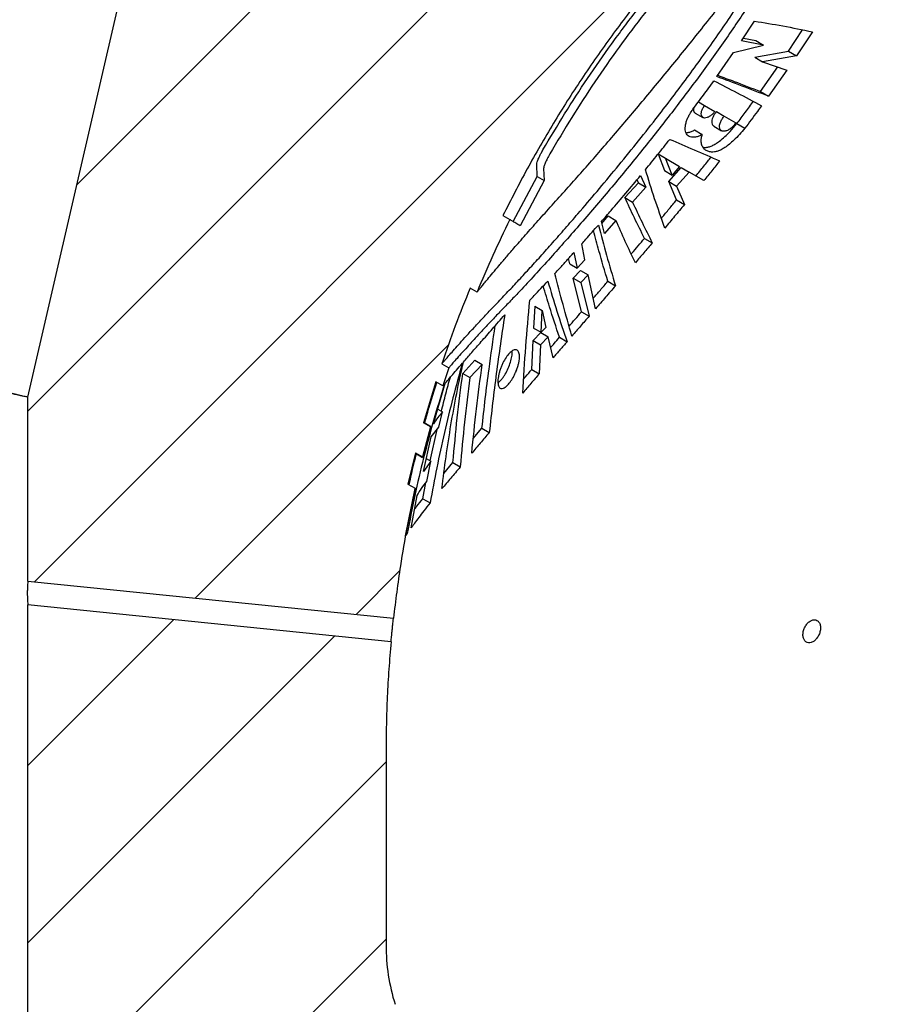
# Model space of a CAD drawing. Header units: millimetres. Extents: x 8 to 862, y 8 to 585.
# Tile 40 of 84: x 309 to 331, y 330 to 355. Entities that reach past the tile are written whole.
import ezdxf

# ---------------------------------------------------------------- set-up
doc = ezdxf.new("R2010")
doc.units = ezdxf.units.MM
doc.layers.add('DIMENSIONS', color=2, linetype='Continuous')
doc.layers.add('HATCH', color=3, linetype='Continuous')
doc.layers.add('OUTLINE', color=7, linetype='Continuous', lineweight=25)
doc.styles.add('SLDTEXTSTYLE0', font='TXT', dxfattribs={"width": 0.75})
doc.dimstyles.new('SLDDIMSTYLE8', dxfattribs={"dimtxt": 3.5, "dimasz": 2, "dimexe": 0, "dimexo": 0.0625, "dimgap": 0.875, "dimtad": 1, "dimdec": 4, "dimzin": 12, "dimdsep": 46, "dimtxsty": 'SLDTEXTSTYLE0', "dimsah": 1, "dimcen": 0.09, "dimazin": 3, "dimtfac": 1, "dimtofl": 0, "dimtmove": 0, "dimatfit": 3, "dimfxl": 0, "dimfrac": 2, "dimtolj": 1, "dimtzin": 12, "dimarcsym": 0})

# ---------------------------------------------------------------- blocks, each defined once
blk = doc.blocks.new('_D_12')
at = {"layer": 'DIMENSIONS'}
blk.add_arc((306.209, 346.101), 63.133, 77, 90, dxfattribs=at)
for points in [[(306.209, 409.234), (308.201, 408.702), (308.217, 409.702)], [(320.411, 407.616), (318.56, 408.524), (318.35, 407.546)]]:
    blk.add_solid(points, dxfattribs=at)
at = {"layer": 'DIMENSIONS', "insert": (310.37, 413.709), "char_height": 3.5, "attachment_point": 1, "rotation": 353.5, "style": 'SLDTEXTSTYLE0'}
blk.add_mtext('13°', dxfattribs=at)

msp = doc.modelspace()

# ---------------------------------------------------------------- hatches: boundary and pattern name
at = {"layer": 'HATCH'}
h = msp.add_hatch(dxfattribs=at)
h.set_pattern_fill('ANSI31', color=256, angle=3e-322, style=0)
edge = h.paths.add_edge_path(flags=0)
edge.add_line((321.66897, 350.22884), (321.49588, 350.33005))
edge.add_spline(control_points=[(321.49588, 350.33005), (323.03591, 353.45662), (325.1446, 356.35841), (327.64449, 358.78692)], knot_values=[0.00023208, 0.00023208, 0.00023208, 0.00023208, 0.01068785, 0.01068785, 0.01068785, 0.01068785], weights=[1, 1, 1, 1], degree=3, periodic=0)
edge.add_line((327.64449, 358.78692), (327.82371, 358.68212))
edge.add_spline(control_points=[(327.82371, 358.68212), (328.15611, 359.00383), (328.50068, 359.32258), (328.85887, 359.63868)], knot_values=[0, 0, 0, 0, 0.03783092, 0.03783092, 0.03783092, 0.03783092], weights=[1, 1, 1, 1], degree=3, periodic=0)
edge.add_line((328.85887, 359.63868), (328.67714, 359.74495))
edge.add_spline(control_points=[(328.67714, 359.74495), (329.01851, 360.04749), (329.36659, 360.34264), (329.72103, 360.62977)], knot_values=[0.00112405, 0.00112405, 0.00112405, 0.00112405, 0.00249233, 0.00249233, 0.00249233, 0.00249233], weights=[1, 1, 1, 1], degree=3, periodic=0)
edge.add_line((329.72103, 360.62977), (329.90565, 360.52182))
edge.add_spline(control_points=[(329.90565, 360.52182), (330.12408, 360.69787), (330.60308, 361.07328), (331.10878, 361.44563), (331.38731, 361.64337)], knot_values=[0, 0, 0, 0, 0.0213843, 0.04579064, 0.04579064, 0.04579064, 0.04579064], weights=[1, 1, 1, 1, 1], degree=3, periodic=0)
edge.add_line((331.38731, 361.64337), (315.27965, 370.94313))
edge.add_line((315.27965, 370.94313), (309.45884, 345.73044))
edge.add_line((309.45884, 345.73044), (309.45884, 341.07086))
edge.add_line((309.45884, 341.07086), (318.72126, 340.13174))
edge.add_spline(control_points=[(318.72126, 340.13174), (318.74051, 340.30467), (318.81317, 340.91016), (318.90425, 341.51544), (319.06388, 342.44001), (319.16134, 342.93221), (319.27113, 343.42268)], knot_values=[0, 0, 0, 0, 0.01484337, 0.05197671, 0.05197671, 0.09427405, 0.09427405, 0.09427405, 0.09427405], weights=[1, 1, 1, 1, 1, 1, 1], degree=3, periodic=0)
edge.add_line((319.27113, 343.42268), (319.08996, 343.52862))
edge.add_spline(control_points=[(319.08996, 343.52862), (319.14986, 343.79362), (319.21328, 344.05785), (319.2802, 344.32117)], knot_values=[0.00125171, 0.00125171, 0.00125171, 0.00125171, 0.00206673, 0.00206673, 0.00206673, 0.00206673], weights=[1, 1, 1, 1], degree=3, periodic=0)
edge.add_line((319.2802, 344.32117), (319.4599, 344.21609))
edge.add_spline(control_points=[(319.4599, 344.21609), (319.47762, 344.28636), (319.54276, 344.54088), (319.61122, 344.79465), (319.6625, 344.97792)], knot_values=[0, 0, 0, 0, 0.006089, 0.02207076, 0.02207076, 0.02207076, 0.02207076], weights=[1, 1, 1, 1, 1], degree=3, periodic=0)
edge.add_line((319.6625, 344.97792), (319.48406, 345.08226))
edge.add_spline(control_points=[(319.48406, 345.08226), (319.58178, 345.42925), (319.68562, 345.77458), (319.79548, 346.11792)], knot_values=[0.00285456, 0.00285456, 0.00285456, 0.00285456, 0.00393493, 0.00393493, 0.00393493, 0.00393493], weights=[1, 1, 1, 1], degree=3, periodic=0)
edge.add_line((319.79548, 346.11792), (319.9724, 346.01447))
edge.add_spline(control_points=[(319.9724, 346.01447), (319.99409, 346.0826), (320.04336, 346.2355), (320.09381, 346.38792), (320.12216, 346.47235)], knot_values=[0, 0, 0, 0, 0.0060109, 0.01350596, 0.01350596, 0.01350596, 0.01350596], weights=[1, 1, 1, 1, 1], degree=3, periodic=0)
edge.add_line((320.12216, 346.47235), (319.94584, 346.57545))
edge.add_spline(control_points=[(319.94584, 346.57545), (320.16409, 347.2224), (320.40399, 347.86244), (320.66488, 348.49341)], knot_values=[0.00011413, 0.00011413, 0.00011413, 0.00011413, 0.002162, 0.002162, 0.002162, 0.002162], weights=[1, 1, 1, 1], degree=3, periodic=0)
edge.add_line((320.66488, 348.49341), (320.83917, 348.39149))
edge.add_spline(control_points=[(320.83917, 348.39149), (321.09732, 349.01744), (321.37472, 349.63074), (321.66897, 350.22884)], knot_values=[0, 0, 0, 0, 0.05750888, 0.05750888, 0.05750888, 0.05750888], weights=[1, 1, 1, 1], degree=3, periodic=0)
h = msp.add_hatch(dxfattribs=at)
h.set_pattern_fill('ANSI31', color=256, angle=3e-322, style=0)
edge = h.paths.add_edge_path(flags=0)
edge.add_line((319.73384, 233.83726), (319.73384, 234.03726))
edge.add_arc((318.02134, 234.03726), 1.7125, 360, 399.966213)
edge.add_arc((320.64634, 236.23726), 1.7125, 180, 219.966213, ccw=False)
edge.add_line((318.93384, 236.23726), (318.93384, 329.35441))
edge.add_arc((315.93384, 329.35441), 3, 0, 17.459088)
edge.add_line((318.79563, 330.25448), (318.76418, 330.35448))
edge.add_arc((323.53384, 331.85461), 5, 180, 197.459088, ccw=False)
edge.add_line((318.53384, 331.85461), (318.53384, 336.75441))
edge.add_spline(control_points=[(318.53384, 336.75441), (318.53384, 337.1877), (318.55021, 337.9568), (318.60143, 338.82264), (318.64122, 339.31619), (318.65518, 339.47405), (318.66074, 339.5348)], knot_values=[0, 0, 0, 0, 0.03713333, 0.06593333, 0.07426667, 0.07947957, 0.07947957, 0.07947957, 0.07947957], weights=[1, 1, 1, 1, 1, 1, 1], degree=3, periodic=0)
edge.add_line((318.66074, 339.5348), (309.45884, 340.46779))
edge.add_line((309.45884, 340.46779), (309.45884, 199.63143))
edge.add_line((309.45884, 199.63143), (320.19002, 203.53726))
edge.add_arc((366.53384, 216.03726), 48, 180, 195.094787, ccw=False)
edge.add_line((318.53384, 216.03726), (318.53384, 221.53726))
edge.add_arc((320.38384, 221.53726), 1.85, 136.397181, 180, ccw=False)
edge.add_arc((317.23384, 224.53726), 2.5, 316.397181, 360)
edge.add_line((319.73384, 224.53726), (319.73384, 224.54337))
edge.add_line((319.73384, 224.54337), (319.63384, 224.54337))
edge.add_line((319.63384, 224.54337), (319.63384, 225.47994))
edge.add_line((319.63384, 225.47994), (319.73384, 225.47994))
edge.add_line((319.73384, 225.47994), (319.73384, 229.26923))
edge.add_line((319.73384, 229.26923), (319.63383, 229.26923))
edge.add_line((319.63383, 229.26923), (319.63384, 230.23593))
edge.add_line((319.63384, 230.23592), (319.73384, 230.23592))
edge.add_line((319.73384, 230.23593), (319.73384, 230.496))
edge.add_line((319.73384, 230.496), (319.63384, 230.496))
edge.add_line((319.63384, 230.496), (319.63384, 233.83726))
edge.add_line((319.63384, 233.83726), (319.73384, 233.83726))

# ---------------------------------------------------------------- linework, layer by layer
at = {"layer": 'OUTLINE'}
for p, q in [((309.45884, 345.73044), (315.27949, 370.94245)), ((327.54489, 354.75954), (327.87023, 355.25598)), ((328.73514, 354.49525), (329.08963, 355.03376)), ((329.33828, 354.98464), (328.93793, 354.37667)), ((327.34123, 354.45781), (328.10173, 354.64981)), ((328.10173, 354.64981), (327.54489, 354.75954)), ((327.58911, 354.82701), (327.90362, 354.76566)), ((327.90362, 354.76566), (328.10173, 354.64981)), ((326.91693, 353.84948), (327.34123, 354.45781)), ((327.87519, 354.34034), (328.73514, 354.49525)), ((328.93793, 354.37667), (328.07438, 354.22387)), ((328.73514, 354.49525), (328.93793, 354.37667)), ((327.87519, 354.34034), (328.07438, 354.22387)), ((328.07438, 354.22387), (328.6924, 354.01649)), ((328.02166, 353.47067), (328.46101, 354.09413)), ((328.6924, 354.01649), (328.22376, 353.35249)), ((328.02166, 353.47067), (328.22376, 353.35249)), ((326.45049, 353.20996), (326.60646, 353.11876)), ((326.60646, 353.11876), (326.8666, 352.96665)), ((326.36851, 352.92751), (326.56453, 352.81289)), ((326.90609, 352.9628), (327.10425, 352.84693)), ((327.10425, 352.84693), (327.3936, 352.67773)), ((327.42394, 352.65999), (327.62508, 352.54238)), ((326.35006, 352.49899), (326.54673, 352.38399)), ((326.8367, 352.59702), (327.0355, 352.48077)), ((325.42523, 351.89357), (325.58813, 351.4712)), ((325.42523, 351.89357), (325.61909, 351.78022)), ((322.3671, 351.32336), (322.35073, 351.62407)), ((325.78339, 351.35702), (325.61909, 351.78022)), ((325.61909, 351.78022), (325.96621, 351.57724)), ((322.52562, 351.52181), (322.54428, 351.21976)), ((325.58813, 351.4712), (325.78339, 351.35702)), ((325.69972, 351.19329), (326.01542, 351.54846)), ((325.96621, 351.57724), (325.78339, 351.35702)), ((326.21238, 351.43329), (325.8959, 351.07858)), ((326.01542, 351.54846), (326.21238, 351.43329)), ((326.58623, 351.21468), (326.21238, 351.43329)), ((321.75835, 350.17657), (322.3671, 351.32336)), ((322.54428, 351.21976), (321.93547, 350.073)), ((322.3671, 351.32336), (322.54428, 351.21976)), ((324.58513, 350.78621), (324.92782, 351.1616)), ((324.92782, 351.1616), (324.89353, 351.23649)), ((324.92782, 351.1616), (325.12084, 351.04874)), ((324.98439, 351.3451), (325.12084, 351.04874)), ((325.89477, 350.72526), (325.69972, 351.19329)), ((325.69972, 351.19329), (325.8959, 351.07858)), ((325.12084, 351.04874), (324.77733, 350.67383)), ((325.8959, 351.07858), (326.09246, 350.60966)), ((324.58513, 350.78621), (324.77733, 350.67383)), ((325.89477, 350.72526), (326.09246, 350.60966)), ((321.49588, 350.33005), (321.66897, 350.22884)), ((324.07284, 349.87965), (323.9913, 350.17773)), ((324.00373, 350.13228), (324.16607, 350.32113)), ((324.35725, 350.20934), (324.07284, 349.87965)), ((324.16607, 350.32113), (324.35725, 350.20934)), ((325.08371, 349.75329), (325.27926, 349.63894)), ((323.29297, 349.39112), (323.38005, 349.00021)), ((323.57095, 349.21263), (323.49213, 349.61285)), ((323.19109, 349.1107), (323.16124, 349.24573)), ((323.38005, 349.00021), (323.57095, 349.21263)), ((323.19109, 349.1107), (323.38005, 349.00021)), ((323.27692, 348.74245), (323.46127, 348.93852)), ((323.46127, 348.93852), (323.6514, 348.82735)), ((323.48896, 347.89426), (323.27692, 348.74245)), ((323.27692, 348.74245), (323.46657, 348.63156)), ((323.6514, 348.82735), (323.46657, 348.63156)), ((323.46657, 348.63156), (323.68014, 347.78247)), ((323.84414, 347.97139), (323.6514, 348.82735)), ((324.15427, 348.66497), (324.34726, 348.55212)), ((320.83917, 348.39149), (320.66488, 348.49341)), ((322.30547, 348.03464), (322.27469, 347.48291)), ((322.30547, 348.03464), (322.49243, 347.92531)), ((322.46203, 347.37336), (322.49243, 347.92531)), ((322.49243, 347.92531), (322.58544, 347.49971)), ((323.48896, 347.89426), (323.68014, 347.78247)), ((322.27469, 347.48291), (322.46203, 347.37336)), ((322.58544, 347.49971), (322.46203, 347.37336)), ((322.22848, 346.43413), (322.25928, 347.16898)), ((322.25928, 347.16898), (322.45291, 347.36562)), ((322.25928, 347.16898), (322.44682, 347.05932)), ((322.64092, 347.25568), (322.44682, 347.05932)), ((322.45291, 347.36562), (322.64092, 347.25568)), ((322.76565, 346.72851), (322.64092, 347.25568)), ((322.92976, 347.24767), (323.11945, 347.13675)), ((322.44682, 347.05932), (322.41643, 346.32423)), ((320.4772, 346.33261), (320.78475, 346.66657)), ((320.78475, 346.66657), (320.96831, 346.55923)), ((319.94584, 346.57545), (320.12217, 346.47235)), ((320.12217, 346.47235), (319.9724, 346.01447)), ((320.96831, 346.55923), (320.65912, 346.22624)), ((322.22848, 346.43413), (322.41643, 346.32423)), ((320.4772, 346.33261), (320.65912, 346.22624)), ((319.79548, 346.11792), (319.48406, 345.08226)), ((319.74061, 345.05711), (320.03181, 346.08623)), ((319.9724, 346.01447), (319.79548, 346.11792)), ((319.9724, 346.01447), (319.97431, 346.01946)), ((309.45884, 341.07086), (309.45884, 345.73044)), ((319.84538, 345.42739), (319.96666, 345.35648)), ((319.86945, 344.96846), (319.96666, 345.35648)), ((319.6625, 344.97792), (319.45991, 344.21609)), ((319.66267, 344.9748), (319.46324, 344.22442)), ((319.6625, 344.97792), (319.48406, 345.08226)), ((319.66651, 344.98709), (319.48789, 345.09154)), ((319.65296, 344.1202), (319.82626, 344.91398)), ((319.67801, 344.72693), (319.86945, 344.96846)), ((320.74593, 344.68787), (320.96378, 344.94709)), ((320.96378, 344.94709), (321.14926, 344.83863)), ((319.48114, 343.85191), (319.67801, 344.72693)), ((319.2802, 344.32117), (319.08996, 343.52862)), ((319.2774, 344.31129), (319.45736, 344.20606)), ((319.2802, 344.32117), (319.45991, 344.21609)), ((319.46324, 344.22442), (319.46246, 344.2219)), ((319.55446, 344.1778), (319.66923, 344.11068)), ((319.66923, 344.11068), (319.48114, 343.85191)), ((319.56515, 343.59381), (319.66923, 344.11068)), ((319.9996, 343.79959), (320.23021, 344.07306)), ((320.23021, 344.07306), (320.41499, 343.96501)), ((319.0283, 342.21713), (319.27114, 343.41638)), ((319.08996, 343.52862), (319.27113, 343.42268)), ((319.27022, 343.41692), (319.27113, 343.42268)), ((319.27114, 343.41638), (319.27022, 343.41692)), ((319.46576, 343.15905), (319.54439, 343.56664)), ((319.17144, 342.42121), (319.3221, 343.23735)), ((319.46576, 343.15905), (319.64956, 343.05158)), ((319.04408, 342.29506), (319.07119, 342.27921)), ((309.45884, 341.07086), (318.72126, 340.13174)), ((309.45884, 199.63143), (309.45884, 340.46779)), ((318.66074, 339.5348), (309.45884, 340.46779)), ((318.53384, 336.75441), (318.53384, 331.85461))]:
    msp.add_line(p, q, dxfattribs=at)
at = {"layer": 'OUTLINE', "flags": 128}
msp.add_lwpolyline([(309.45884, 345.73044), (309.45064, 345.73233), (309.42607, 345.738), (309.38527, 345.74742), (309.32845, 345.76054), (309.2559, 345.77729), (309.16799, 345.79759), (309.06519, 345.82132), (308.94803, 345.84837), (308.8171, 345.8786), (308.67309, 345.91184), (308.51675, 345.94794), (308.34889, 345.98669), (308.17037, 346.02791), (307.98212, 346.07137), (307.78512, 346.11685), (307.58038, 346.16412), (307.36897, 346.21293), (307.15198, 346.26302), (306.93054, 346.31415), (306.70578, 346.36603), (306.47889, 346.41842), (306.25103, 346.47102)], dxfattribs=at)
at = {"layer": 'OUTLINE'}
msp.add_arc((323.53384, 331.85461), 5, 180, 197.459088, dxfattribs=at)
for points, knots in [([(327.64449, 358.78691), (327.33894, 358.48269), (326.72757, 357.87399), (325.86037, 356.91266), (325.03145, 355.9185), (324.23826, 354.87969), (323.48254, 353.79746), (322.76838, 352.67172), (322.09973, 351.51802), (321.6971, 350.72592), (321.49588, 350.33005)], [0, 0, 0, 0, 0.12310183, 0.24631318, 0.36952542, 0.4926284, 0.6194116, 0.74631414, 0.87321675, 1, 1, 1, 1]), ([(319.94584, 346.57545), (319.94746, 346.57733), (319.95068, 346.5811), (319.97679, 346.61146), (320.01876, 346.66014), (320.08293, 346.73412), (320.17346, 346.83778), (320.2959, 346.97654), (320.44377, 347.14214), (320.61972, 347.33665), (320.82307, 347.55804), (321.05475, 347.80691), (321.31082, 348.07606), (321.58386, 348.36048), (321.86505, 348.65898), (322.1513, 348.96953), (322.4487, 349.29765), (322.7564, 349.64232), (323.0733, 350.00255), (323.44729, 350.43372), (323.87983, 350.94115), (324.37353, 351.53333), (324.87216, 352.14621), (325.33221, 352.72732), (325.74813, 353.26699), (326.11982, 353.76127), (326.48867, 354.26475), (326.85294, 354.7764), (327.21126, 355.29456), (327.55202, 355.80227), (327.87476, 356.29766), (328.18083, 356.78098), (328.47716, 357.26162), (328.665, 357.57602), (328.75892, 357.73321)], [0, 0, 0, 0, 0.02121395, 0.04242806, 0.06401917, 0.08561067, 0.11246334, 0.13931747, 0.16683601, 0.19435645, 0.22355123, 0.25274841, 0.28255966, 0.312374, 0.34090773, 0.36946729, 0.39800527, 0.42735831, 0.45673354, 0.48608962, 0.52965696, 0.57322654, 0.61771958, 0.66221364, 0.69607847, 0.72996795, 0.76383246, 0.79865117, 0.83349773, 0.86831496, 0.90101768, 0.93372012, 0.96686078, 1, 1, 1, 1]), ([(328.9506, 357.62114), (328.86403, 357.47578), (328.69082, 357.18496), (328.41734, 356.73911), (328.13172, 356.28469), (327.83289, 355.82263), (327.52175, 355.35461), (327.19993, 354.88375), (326.86802, 354.41156), (326.52699, 353.93924), (326.17671, 353.46652), (325.81807, 352.99463), (325.45238, 352.52465), (325.07716, 352.05292), (324.69368, 351.5809), (324.30366, 351.11029), (323.91152, 350.64577), (323.51929, 350.18917), (323.12913, 349.74278), (322.73827, 349.30328), (322.35001, 348.87488), (322.00825, 348.50579), (321.71781, 348.20066), (321.47649, 347.95082), (321.23653, 347.70077), (321.00485, 347.45418), (320.78432, 347.21593), (320.59069, 347.00308), (320.42783, 346.8213), (320.29887, 346.67539), (320.20259, 346.56524), (320.1413, 346.49457), (320.12297, 346.47329), (320.12226, 346.47246), (320.12217, 346.47235)], [0, 0, 0, 0, 0.03063278, 0.06128994, 0.09192539, 0.12338415, 0.15486616, 0.18632687, 0.2182717, 0.2502383, 0.28218401, 0.31491872, 0.34767554, 0.38041017, 0.41494533, 0.44950683, 0.48403986, 0.51967826, 0.55534932, 0.59098188, 0.62913805, 0.66729078, 0.69337627, 0.71948135, 0.74556113, 0.77624046, 0.80691683, 0.83842793, 0.86993581, 0.90065993, 0.93138163, 0.9632358, 0.99508882, 1, 1, 1, 1]), ([(320.83917, 348.39149), (320.84024, 348.3928), (320.84237, 348.39544), (320.86108, 348.41848), (320.89498, 348.46015), (320.94897, 348.52626), (321.02012, 348.61291), (321.11569, 348.72855), (321.23928, 348.87689), (321.39541, 349.06234), (321.57334, 349.27128), (321.7951, 349.52871), (322.06481, 349.83729), (322.38847, 350.2027), (322.73777, 350.58965), (323.10077, 350.99054), (323.4664, 351.4016), (323.83245, 351.81928), (324.20673, 352.25205), (324.58805, 352.69839), (324.97517, 353.15712), (325.3644, 353.624), (325.75457, 354.09791), (326.14469, 354.57778), (326.53566, 355.06478), (326.92643, 355.55796), (327.31617, 356.05614), (327.7046, 356.559), (328.09157, 357.06601), (328.34633, 357.40415), (328.47389, 357.57347)], [0, 0, 0, 0, 0.01779664, 0.03567171, 0.05824162, 0.08081294, 0.10397127, 0.12713158, 0.15651076, 0.18589531, 0.21611527, 0.24633993, 0.28752787, 0.32872674, 0.37104678, 0.41337479, 0.45371333, 0.49408976, 0.53443757, 0.57590039, 0.61739215, 0.65885927, 0.70063077, 0.74242693, 0.78419944, 0.82686465, 0.86955443, 0.91221805, 0.95604732, 1, 1, 1, 1]), ([(322.50993, 351.99191), (322.69061, 352.29776), (323.05202, 352.90956), (323.63332, 353.80313), (324.24443, 354.68103), (324.88881, 355.53952), (325.56258, 356.38014), (326.03529, 356.92072), (326.27161, 357.19097)], [0, 0, 0, 0, 0.16577161, 0.33159192, 0.4973634, 0.66489172, 0.83246907, 1, 1, 1, 1]), ([(326.44949, 357.08695), (326.2153, 356.81982), (325.74684, 356.28547), (325.07888, 355.45461), (324.43529, 354.60014), (323.82069, 353.71996), (323.23231, 352.81736), (322.86689, 352.19909), (322.68421, 351.89)], [0, 0, 0, 0, 0.16576903, 0.33158498, 0.49735131, 0.66488418, 0.83246727, 1, 1, 1, 1]), ([(327.87023, 355.25598), (328.10637, 355.21711), (328.57893, 355.13934), (329.08507, 355.03622), (329.33828, 354.98464)], [0, 0, 0, 0, 0.49971023, 1, 1, 1, 1]), ([(326.93989, 353.8824), (327.07698, 353.83178), (327.42329, 353.70393), (327.79631, 353.55852), (328.02166, 353.47067)], [0, 0, 0, 0, 0.39586338, 1, 1, 1, 1]), ([(326.31045, 353.02174), (326.40014, 353.14167), (326.53474, 353.32167), (326.7116, 353.56366), (326.79917, 353.68524), (326.84297, 353.74604)], [0, 0, 0, 0, 0.49956951, 0.74973019, 1, 1, 1, 1]), ([(326.84297, 353.74604), (327.03593, 353.64549), (327.42204, 353.4443), (327.84052, 353.22356), (328.04986, 353.11313)], [0, 0, 0, 0, 0.49976075, 1, 1, 1, 1]), ([(328.22376, 353.35249), (327.99796, 353.44061), (327.54614, 353.61694), (327.12674, 353.77194), (326.91693, 353.84948)], [0, 0, 0, 0, 0.49975239, 1, 1, 1, 1]), ([(326.8666, 352.96665), (326.84685, 352.94288), (326.80742, 352.89541), (326.73896, 352.84229), (326.66942, 352.80697), (326.60245, 352.7959), (326.54833, 352.81585), (326.51884, 352.86866), (326.52066, 352.94571), (326.54983, 353.03006), (326.58396, 353.08806), (326.60393, 353.11531), (326.60646, 353.11876)], [0, 0, 0, 0, 0.09670092, 0.19310292, 0.29718518, 0.41387813, 0.54066878, 0.66938397, 0.7890453, 0.89369689, 0.98650875, 1, 1, 1, 1]), ([(327.42394, 352.65999), (327.49517, 352.75482), (327.60204, 352.89709), (327.74301, 353.08773), (327.81301, 353.18335), (327.84802, 353.23116)], [0, 0, 0, 0, 0.49985499, 0.74990828, 1, 1, 1, 1]), ([(328.04986, 353.11313), (328.01483, 353.06539), (327.92722, 352.946), (327.7858, 352.7556), (327.67866, 352.61346), (327.62508, 352.54238)], [0, 0, 0, 0, 0.24991534, 0.62490021, 1, 1, 1, 1]), ([(326.54673, 352.38399), (326.51749, 352.36899), (326.45898, 352.33898), (326.37799, 352.31607), (326.30469, 352.30969), (326.23973, 352.32092), (326.18559, 352.3507), (326.14476, 352.3989), (326.12022, 352.46451), (326.11283, 352.54267), (326.12264, 352.63092), (326.14639, 352.72113), (326.18307, 352.81235), (326.23449, 352.91341), (326.28245, 352.9818), (326.31045, 353.02174)], [0, 0, 0, 0, 0.07848715, 0.15700967, 0.23531791, 0.31363004, 0.39606798, 0.47847639, 0.55895482, 0.63937084, 0.71188471, 0.78434404, 0.84772724, 0.91109389, 1, 1, 1, 1]), ([(326.32945, 353.04727), (326.32795, 353.0399), (326.32162, 353.00868), (326.33285, 352.96746), (326.3487, 352.93416), (326.36741, 352.92954), (326.36941, 352.92905)], [0, 0, 0, 0, 0.1207816, 0.51172849, 0.94774454, 1, 1, 1, 1]), ([(326.90609, 352.9628), (326.88698, 352.93951), (326.84874, 352.8929), (326.80844, 352.81467), (326.78614, 352.74003), (326.7846, 352.67365), (326.80097, 352.6227), (326.82708, 352.60713), (326.8386, 352.60026)], [0, 0, 0, 0, 0.16346953, 0.32710325, 0.48883888, 0.65979259, 0.8499548, 1, 1, 1, 1]), ([(326.56681, 352.05908), (326.58584, 352.05681), (326.62829, 352.05177), (326.70553, 352.06589), (326.79361, 352.09655), (326.88702, 352.1474), (326.99663, 352.22286), (327.1203, 352.32768), (327.27044, 352.47613), (327.36787, 352.59283), (327.42394, 352.65999)], [0, 0, 0, 0, 0.0834525, 0.18611542, 0.28865118, 0.39125001, 0.49396753, 0.64455641, 0.79542092, 1, 1, 1, 1]), ([(327.3936, 352.67773), (327.37569, 352.65224), (327.33992, 352.60131), (327.27169, 352.53857), (327.19854, 352.49113), (327.12231, 352.46435), (327.05153, 352.4663), (326.99932, 352.50377), (326.97845, 352.57449), (326.99236, 352.66378), (327.03208, 352.75213), (327.07372, 352.81219), (327.0988, 352.84073), (327.10425, 352.84693)], [0, 0, 0, 0, 0.08308971, 0.16597581, 0.25407962, 0.35388289, 0.46601938, 0.58589441, 0.70321646, 0.80763321, 0.89701356, 0.97760975, 1, 1, 1, 1]), ([(326.13708, 352.4294), (326.15381, 352.43041), (326.19598, 352.43297), (326.26835, 352.45647), (326.32467, 352.48578), (326.35006, 352.49899)], [0, 0, 0, 0, 0.26538041, 0.66880476, 1, 1, 1, 1]), ([(327.62508, 352.54238), (327.58056, 352.48872), (327.49157, 352.38144), (327.35903, 352.24681), (327.2346, 352.13642), (327.12688, 352.05594), (327.02702, 351.99683), (326.93722, 351.95836), (326.85407, 351.93935), (326.769, 351.93615), (326.68617, 351.95384), (326.61115, 351.99766), (326.55451, 352.06516), (326.5255, 352.14442), (326.51871, 352.22491), (326.5236, 352.29863), (326.53883, 352.35483), (326.54673, 352.38399)], [0, 0, 0, 0, 0.0916899, 0.1833207, 0.25277903, 0.32213661, 0.37913739, 0.43608267, 0.49295559, 0.54989447, 0.62809841, 0.70632979, 0.78517005, 0.86382687, 0.90808459, 0.9522904, 1, 1, 1, 1]), ([(325.10621, 351.49287), (325.20944, 351.61924), (325.36436, 351.8089), (325.56997, 352.06567), (325.67239, 352.19522), (325.72361, 352.26001)], [0, 0, 0, 0, 0.49948737, 0.74968222, 1, 1, 1, 1]), ([(325.72361, 352.26001), (325.9261, 352.17436), (326.33127, 352.00298), (326.76785, 351.81168), (326.98623, 351.71598)], [0, 0, 0, 0, 0.4997804, 1, 1, 1, 1]), ([(322.35073, 351.62407), (322.35365, 351.64318), (322.35951, 351.6814), (322.39923, 351.78022), (322.45158, 351.88817), (322.49227, 351.9605), (322.50993, 351.99191)], [0, 0, 0, 0, 0.26646256, 0.53301243, 0.79724983, 1, 1, 1, 1]), ([(322.68421, 351.89), (322.6616, 351.84948), (322.61637, 351.76844), (322.56424, 351.65657), (322.53185, 351.57006), (322.52756, 351.53687), (322.52562, 351.52181)], [0, 0, 0, 0, 0.26047185, 0.52089616, 0.78266069, 1, 1, 1, 1]), ([(326.38732, 351.331), (326.45407, 351.41429), (326.5542, 351.53923), (326.68123, 351.69939), (326.74163, 351.77605), (326.76893, 351.81068)], [0, 0, 0, 0, 0.52287098, 0.78441087, 1, 1, 1, 1]), ([(326.98623, 351.71598), (326.91984, 351.63211), (326.82024, 351.50629), (326.68669, 351.33944), (326.61972, 351.25627), (326.58623, 351.21468)], [0, 0, 0, 0, 0.4998913, 0.74993202, 1, 1, 1, 1]), ([(325.59722, 350.01529), (325.50947, 350.26372), (325.33392, 350.76065), (325.18213, 351.24877), (325.10621, 351.49287)], [0, 0, 0, 0, 0.49991431, 1, 1, 1, 1]), ([(323.9913, 350.17773), (324.0733, 350.27199), (324.27866, 350.50806), (324.61027, 350.89598), (324.85956, 351.19524), (324.98439, 351.3451)], [0, 0, 0, 0, 0.24918765, 0.624040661, 1, 1, 1, 1]), ([(325.08371, 349.75329), (324.99704, 349.92688), (324.82366, 350.27409), (324.66464, 350.61549), (324.58513, 350.78621)], [0, 0, 0, 0, 0.49994591, 1, 1, 1, 1]), ([(324.77733, 350.67383), (324.85739, 350.50282), (325.01753, 350.16075), (325.19201, 349.81289), (325.27926, 349.63894)], [0, 0, 0, 0, 0.49994141, 1, 1, 1, 1]), ([(325.51156, 350.26265), (325.51583, 350.26777), (325.5819, 350.34683), (325.70974, 350.50075), (325.83308, 350.65042), (325.89477, 350.72526)], [0, 0, 0, 0, 0.03341114, 0.51662227, 1, 1, 1, 1]), ([(326.09246, 350.60966), (326.01004, 350.51008), (325.88639, 350.36067), (325.7212, 350.16295), (325.63855, 350.06451), (325.59722, 350.01529)], [0, 0, 0, 0, 0.49983897, 0.74990055, 1, 1, 1, 1]), ([(321.66897, 350.22884), (321.52317, 349.9262), (321.2314, 349.3206), (320.96996, 348.70131), (320.83917, 348.39149)], [0, 0, 0, 0, 0.49972816, 1, 1, 1, 1]), ([(321.93547, 350.073), (321.8947, 350.09684), (321.81316, 350.14452), (321.73177, 350.19212), (321.67871, 350.22314), (321.67222, 350.22694), (321.66897, 350.22884)], [0, 0, 0, 0, 0.24850684, 0.49701135, 0.74850582, 1, 1, 1, 1]), ([(324.85098, 349.13705), (324.76509, 349.3172), (324.59328, 349.67754), (324.43593, 350.03206), (324.35725, 350.20934)], [0, 0, 0, 0, 0.49994801, 1, 1, 1, 1]), ([(323.49213, 349.61285), (323.52702, 349.65194), (323.61429, 349.74969), (323.75485, 349.90822), (323.86098, 350.02903), (323.91407, 350.08945)], [0, 0, 0, 0, 0.249838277, 0.624807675, 1, 1, 1, 1]), ([(324.15427, 348.66497), (324.07705, 348.9229), (323.94791, 349.35429), (323.8363, 349.7792), (323.79142, 349.95006)], [0, 0, 0, 0, 0.59789215, 1, 1, 1, 1]), ([(323.91407, 350.08945), (323.98103, 349.83519), (324.11499, 349.32661), (324.26983, 348.8103), (324.34726, 348.55212)], [0, 0, 0, 0, 0.49992977, 1, 1, 1, 1]), ([(324.74729, 349.35703), (324.75257, 349.36322), (324.81114, 349.43188), (324.92326, 349.56375), (325.03023, 349.6901), (325.08371, 349.75329)], [0, 0, 0, 0, 0.04725281, 0.52356325, 1, 1, 1, 1]), ([(325.27926, 349.63894), (325.20778, 349.55487), (325.10055, 349.42874), (324.95784, 349.26176), (324.8866, 349.17862), (324.85098, 349.13705)], [0, 0, 0, 0, 0.49988118, 0.74992668, 1, 1, 1, 1]), ([(322.81271, 348.86468), (322.85216, 348.90751), (322.95083, 349.01465), (323.11069, 349.18959), (323.23219, 349.32392), (323.29297, 349.39112)], [0, 0, 0, 0, 0.249756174, 0.624714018, 1, 1, 1, 1]), ([(322.17426, 348.18377), (322.21169, 348.22306), (322.3053, 348.32136), (322.45777, 348.48295), (322.57441, 348.60794), (322.63276, 348.67047)], [0, 0, 0, 0, 0.24972835, 0.62467833, 1, 1, 1, 1]), ([(322.63276, 348.67047), (322.70838, 348.41704), (322.85964, 347.9101), (323.03284, 347.39456), (323.11945, 347.13675)], [0, 0, 0, 0, 0.49993084, 1, 1, 1, 1]), ([(323.24407, 347.28034), (323.16696, 347.54634), (323.01272, 348.07842), (322.87939, 348.60257), (322.81271, 348.86468)], [0, 0, 0, 0, 0.499942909, 1, 1, 1, 1]), ([(323.78451, 348.2362), (323.84461, 348.3058), (323.9673, 348.44789), (324.09111, 348.59163), (324.15427, 348.66497)], [0, 0, 0, 0, 0.489834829, 1, 1, 1, 1]), ([(320.66488, 348.49341), (320.53712, 348.17692), (320.28145, 347.54359), (320.05775, 346.89828), (319.94584, 346.57545)], [0, 0, 0, 0, 0.49972152, 1, 1, 1, 1]), ([(322.92976, 347.24767), (322.84333, 347.50526), (322.6969, 347.9416), (322.56912, 348.37063), (322.51676, 348.5464)], [0, 0, 0, 0, 0.59032252, 1, 1, 1, 1]), ([(324.34726, 348.55212), (324.26294, 348.45464), (324.13643, 348.3084), (323.96904, 348.11533), (323.88577, 348.01937), (323.84414, 347.97139)], [0, 0, 0, 0, 0.49981271, 0.74988168, 1, 1, 1, 1]), ([(321.99711, 345.83625), (322.02161, 346.22898), (322.07061, 347.01451), (322.13971, 347.79399), (322.17426, 348.18377)], [0, 0, 0, 0, 0.49995763, 1, 1, 1, 1]), ([(323.17334, 347.52936), (323.2237, 347.58759), (323.32828, 347.70848), (323.4341, 347.83083), (323.48896, 347.89426)], [0, 0, 0, 0, 0.48161292, 1, 1, 1, 1]), ([(320.4944, 346.61963), (320.56248, 346.69749), (320.69863, 346.85319), (320.94685, 347.13672), (321.22593, 347.45294), (321.43591, 347.6952), (321.5409, 347.81633)], [0, 0, 0, 0, 0.24518417, 0.49037158, 0.7451811, 1, 1, 1, 1]), ([(321.5409, 347.81633), (321.46721, 347.32256), (321.31981, 346.33483), (321.20612, 345.33743), (321.14926, 344.83863)], [0, 0, 0, 0, 0.499901, 1, 1, 1, 1]), ([(323.68014, 347.78247), (323.60692, 347.69816), (323.49707, 347.57168), (323.35209, 347.40475), (323.28008, 347.32181), (323.24407, 347.28034)], [0, 0, 0, 0, 0.49983905, 0.74989873, 1, 1, 1, 1]), ([(320.96378, 344.94709), (321.02037, 345.44571), (321.11896, 346.3144), (321.24708, 347.17461), (321.30166, 347.54106)], [0, 0, 0, 0, 0.57399428, 1, 1, 1, 1]), ([(322.70452, 346.98688), (322.7351, 347.02231), (322.80966, 347.1087), (322.8852, 347.19611), (322.92976, 347.24767)], [0, 0, 0, 0, 0.41011529, 1, 1, 1, 1]), ([(323.11945, 347.13675), (323.06, 347.06821), (322.97082, 346.9654), (322.85323, 346.82968), (322.79484, 346.76223), (322.76565, 346.72851)], [0, 0, 0, 0, 0.49987975, 0.74992513, 1, 1, 1, 1]), ([(321.85334, 346.92148), (321.86322, 346.91373), (321.88298, 346.89824), (321.90268, 346.85616), (321.91405, 346.80135), (321.91624, 346.73446), (321.90888, 346.65735), (321.89271, 346.5741), (321.86812, 346.4871), (321.83741, 346.40152), (321.80119, 346.31852), (321.74956, 346.2174), (321.67794, 346.10556), (321.5903, 346.00675), (321.50754, 345.95006), (321.44892, 345.94411), (321.41184, 345.96636), (321.3894, 345.99767), (321.37431, 346.04331), (321.36709, 346.10248), (321.36866, 346.17359), (321.37885, 346.25353), (321.39764, 346.33983), (321.42349, 346.42739), (321.45585, 346.51428), (321.5036, 346.62135), (321.57223, 346.74147), (321.65951, 346.85097), (321.74457, 346.91892), (321.81046, 346.93881), (321.84169, 346.92619), (321.85334, 346.92148)], [0, 0, 0, 0, 0.02993867, 0.05987904, 0.08983076, 0.11977693, 0.14934231, 0.1788944, 0.20672436, 0.23454278, 0.26033855, 0.28613053, 0.33491785, 0.38329489, 0.43322876, 0.48605721, 0.51422623, 0.54239912, 0.57186738, 0.6013336, 0.63107673, 0.66081088, 0.68947767, 0.71813322, 0.74481046, 0.77148008, 0.82096989, 0.86885582, 0.91761481, 0.96924621, 1, 1, 1, 1]), ([(321.36985, 346.09361), (321.37065, 346.09407), (321.38551, 346.10273), (321.41819, 346.13348), (321.4648, 346.18375), (321.51142, 346.24599), (321.56858, 346.33518), (321.63302, 346.46108), (321.69149, 346.61831), (321.72506, 346.76804), (321.7329, 346.86109), (321.72722, 346.89708), (321.72695, 346.8988)], [0, 0, 0, 0, 0.00493912, 0.09170092, 0.18133799, 0.26239896, 0.34603573, 0.5026766, 0.65846726, 0.81981292, 0.99136923, 1, 1, 1, 1]), ([(309.45884, 345.73044), (309.45409, 345.73147), (309.44625, 345.73316), (309.39309, 345.74469), (309.32837, 345.75876), (309.24126, 345.77774), (309.13349, 345.80131), (309.0069, 345.82912), (308.86186, 345.86113), (308.69769, 345.89759), (308.51596, 345.93821), (308.31959, 345.98242), (308.10841, 346.03035), (307.88264, 346.08206), (307.644, 346.13723), (307.39619, 346.19512), (307.13871, 346.25589), (306.8727, 346.31944), (306.5757, 346.39115), (306.36742, 346.44239), (306.25103, 346.47102)], [0, 0, 0, 0, 0.07918425, 0.13068979, 0.18219561, 0.23518472, 0.28817405, 0.33992908, 0.39168494, 0.44489609, 0.49810796, 0.5507221, 0.60333735, 0.65741181, 0.71148658, 0.76534117, 0.81919644, 0.87454498, 0.92989446, 1, 1, 1, 1]), ([(320.46777, 346.58912), (320.38636, 346.29837), (320.22355, 345.71687), (320.00997, 344.83481), (319.81615, 343.94679), (319.70509, 343.34998), (319.64956, 343.05158)], [0, 0, 0, 0, 0.24968212, 0.49936687, 0.74968151, 1, 1, 1, 1]), ([(319.94921, 343.41532), (319.98327, 343.68509), (320.0514, 344.22461), (320.17652, 345.02875), (320.32, 345.82854), (320.43627, 346.35594), (320.4944, 346.61963)], [0, 0, 0, 0, 0.24975052, 0.49949503, 0.74975079, 1, 1, 1, 1]), ([(320.03181, 346.08623), (320.05279, 346.1106), (320.09475, 346.15935), (320.19194, 346.27184), (320.31271, 346.41117), (320.41609, 346.5298), (320.46777, 346.58912)], [0, 0, 0, 0, 0.2465966, 0.49319402, 0.74659666, 1, 1, 1, 1]), ([(320.70495, 344.31033), (320.74416, 344.6864), (320.8226, 345.4386), (320.91974, 346.18566), (320.96831, 346.55923)], [0, 0, 0, 0, 0.49995306, 1, 1, 1, 1]), ([(322.02086, 346.19202), (322.03706, 346.21095), (322.10536, 346.29076), (322.17521, 346.37209), (322.22848, 346.43413)], [0, 0, 0, 0, 0.23720599, 1, 1, 1, 1]), ([(319.9385, 345.37294), (319.974, 345.52178), (320.04327, 345.81226), (320.12434, 346.09931), (320.16387, 346.23929)], [0, 0, 0, 0, 0.51237124, 1, 1, 1, 1]), ([(320.23021, 344.07306), (320.26379, 344.45166), (320.33096, 345.20901), (320.42845, 345.95803), (320.4772, 346.33261)], [0, 0, 0, 0, 0.49990031, 1, 1, 1, 1]), ([(320.65912, 346.22624), (320.61129, 345.85144), (320.5156, 345.10162), (320.44853, 344.34396), (320.41499, 343.96501)], [0, 0, 0, 0, 0.499847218, 1, 1, 1, 1]), ([(322.41643, 346.32423), (322.34556, 346.24194), (322.23922, 346.11847), (322.10015, 345.9565), (322.03146, 345.87634), (321.99711, 345.83625)], [0, 0, 0, 0, 0.49978347, 0.74986452, 1, 1, 1, 1]), ([(320.02046, 346.07304), (319.92443, 345.76207), (319.73237, 345.14013), (319.48206, 344.19485), (319.25733, 343.2418), (319.13324, 342.60008), (319.07119, 342.27921)], [0, 0, 0, 0, 0.24949942, 0.49899859, 0.74949913, 1, 1, 1, 1]), ([(319.51533, 345.07549), (319.52985, 345.13004), (319.62178, 345.4754), (319.72997, 345.81608), (319.82108, 346.10295)], [0, 0, 0, 0, 0.157958, 1, 1, 1, 1]), ([(319.97431, 346.01946), (319.97731, 346.02292), (319.98332, 346.02985), (320.00806, 346.05862), (320.02046, 346.07304)], [0, 0, 0, 0, 0.498828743, 1, 1, 1, 1]), ([(319.96666, 345.35648), (319.92413, 345.30955), (319.83901, 345.21562), (319.77342, 345.10997), (319.74061, 345.05711)], [0, 0, 0, 0, 0.49963609, 1, 1, 1, 1]), ([(319.48614, 345.08853), (319.4864, 345.08974), (319.48725, 345.09362), (319.48536, 345.08689), (319.48406, 345.08226)], [0, 0, 0, 0, 0.31110488, 1, 1, 1, 1]), ([(319.6625, 344.97792), (319.66366, 344.98209), (319.66554, 344.9888), (319.66469, 344.9849), (319.66437, 344.98343)], [0, 0, 0, 0, 0.62125936, 1, 1, 1, 1]), ([(321.14926, 344.83863), (321.07304, 344.74816), (320.95864, 344.6124), (320.81211, 344.43798), (320.74067, 344.35289), (320.70495, 344.31033)], [0, 0, 0, 0, 0.49955128, 0.74971866, 1, 1, 1, 1]), ([(319.1208, 343.51058), (319.17811, 343.7724), (319.23557, 344.03487), (319.30528, 344.29424), (319.30545, 344.29489)], [0, 0, 0, 0, 0.997505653, 1, 1, 1, 1]), ([(319.2802, 344.32117), (319.27861, 344.31497), (319.27677, 344.30775), (319.27817, 344.31232), (319.27837, 344.31296)], [0, 0, 0, 0, 0.85910108, 1, 1, 1, 1]), ([(319.4578, 344.2068), (319.45771, 344.20652), (319.45633, 344.20199), (319.45818, 344.20927), (319.45991, 344.21609)], [0, 0, 0, 0, 0.06321341, 1, 1, 1, 1]), ([(320.41499, 343.96501), (320.37361, 343.91583), (320.29084, 343.81748), (320.13257, 343.63016), (320.02239, 343.50106), (319.94921, 343.41532)], [0, 0, 0, 0, 0.25140072, 0.50280127, 1, 1, 1, 1]), ([(319.27113, 343.42268), (319.20157, 343.09687), (319.06238, 342.44491), (318.87249, 341.34813), (318.7763, 340.57444), (318.72126, 340.13174)], [0, 0, 0, 0, 0.29939818, 0.59911644, 1, 1, 1, 1]), ([(319.3221, 343.23735), (319.35754, 343.29972), (319.42846, 343.42456), (319.51957, 343.53736), (319.56515, 343.59381)], [0, 0, 0, 0, 0.4996558, 1, 1, 1, 1]), ([(319.25858, 342.89329), (319.27745, 342.91814), (319.33811, 342.99803), (319.41369, 343.09337), (319.46576, 343.15905)], [0, 0, 0, 0, 0.3110363, 1, 1, 1, 1]), ([(319.64956, 343.05158), (319.59676, 342.98493), (319.49117, 342.85164), (319.36257, 342.68232), (319.25336, 342.53504), (319.19878, 342.4592), (319.17144, 342.42121)], [0, 0, 0, 0, 0.25403697, 0.508077, 0.75358424, 1, 1, 1, 1]), ([(319.07119, 342.27921), (319.06567, 342.27127), (319.05464, 342.25539), (319.038, 342.23126), (319.03218, 342.22278), (319.0283, 342.21713)], [0, 0, 0, 0, 0.25053774, 0.50107412, 1, 1, 1, 1]), ([(309.45884, 341.07086), (309.4587, 341.06938), (309.45836, 341.06566), (309.45512, 341.02949), (309.45024, 340.96162), (309.44604, 340.87178), (309.44443, 340.77066), (309.44605, 340.66917), (309.45026, 340.57824), (309.45518, 340.50917), (309.45837, 340.47285), (309.45871, 340.46921), (309.45884, 340.46779)], [0, 0, 0, 0, 0.07132098, 0.17833267, 0.28531476, 0.39216444, 0.49894338, 0.60614146, 0.71427658, 0.82300855, 0.93101216, 1, 1, 1, 1]), ([(318.66074, 339.5348), (318.66108, 339.5381), (318.66175, 339.5447), (318.66701, 339.59614), (318.67475, 339.67191), (318.6844, 339.76651), (318.69476, 339.86847), (318.70467, 339.96649), (318.71304, 340.04956), (318.71888, 340.10794), (318.72109, 340.12997), (318.72123, 340.1314), (318.72126, 340.13174)], [0, 0, 0, 0, 0.107372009, 0.214744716, 0.322119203, 0.429490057, 0.536862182, 0.644236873, 0.751608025, 0.858979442, 0.966351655, 1, 1, 1, 1]), ([(329.42096, 339.59061), (329.4421, 339.61608), (329.48435, 339.667), (329.52599, 339.76471), (329.54567, 339.86519), (329.53954, 339.9594), (329.50798, 340.035), (329.45482, 340.08279), (329.38705, 340.09798), (329.31269, 340.08053), (329.23938, 340.03321), (329.17434, 339.96052), (329.12479, 339.86903), (329.09733, 339.76822), (329.09622, 339.67018), (329.12184, 339.58743), (329.17036, 339.53013), (329.23515, 339.50419), (329.30817, 339.51177), (329.37243, 339.5447), (329.40773, 339.57809), (329.42096, 339.59061)], [0, 0, 0, 0, 0.0542406, 0.10845305, 0.1633813, 0.21884194, 0.27404014, 0.32817139, 0.3809309, 0.43276701, 0.48461402, 0.537359, 0.59141595, 0.64654738, 0.70201994, 0.75701997, 0.81105474, 0.86409675, 0.91647156, 0.96868124, 1, 1, 1, 1]), ([(318.66074, 339.5348), (318.64113, 339.30384), (318.60191, 338.84193), (318.56336, 338.14712), (318.53839, 337.4512), (318.53535, 336.98667), (318.53384, 336.75441)], [0, 0, 0, 0, 0.24973957, 0.49947963, 0.74973878, 1, 1, 1, 1])]:
    msp.add_open_spline(points, degree=3, knots=knots, dxfattribs=at)

# ---------------------------------------------------------------- dimensions: what is measured, and where the dimension line sits
at = {"layer": 'DIMENSIONS'}
dim = msp.add_angular_dim_2l(base=(313.35573, 408.82819), line1=((306.20884, 346.10073), (325.54005, 429.83342)), line2=((306.20884, 431.85122), (306.20884, 171.35527)), dimstyle='SLDDIMSTYLE8', dxfattribs=at)
dim.commit()
dim.dimension.update_dxf_attribs({"geometry": '_D_12', "text_midpoint": (313.35573, 408.82819), "dimtype": 162})

doc.saveas('drawing.dxf')
